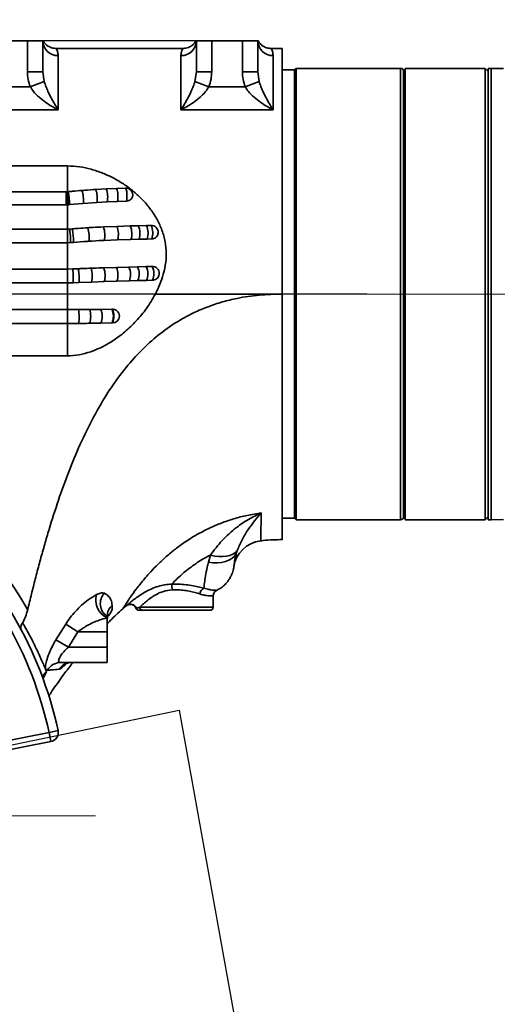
# Model space of a CAD drawing. Header units: millimetres. Extents: x 6316 to 18291, y -19059 to -9021.
# Tile 93 of 144: x 10859 to 11014, y -12024 to -11703. Entities that reach past the tile are written whole.
import ezdxf

# ---------------------------------------------------------------- set-up
doc = ezdxf.new("R2010")
doc.units = ezdxf.units.MM
doc.header["$LTSCALE"] = 10
doc.header["$PDSIZE"] = -1
doc.linetypes.add('CENTER', pattern=[50.8, 31.75, -6.35, 6.35, -6.35])
doc.linetypes.add('CENTERX2', pattern=[20.32, 12.7, -2.54, 2.54, -2.54])
doc.layers.get('Defpoints').update_dxf_attribs({"true_color": 0x5e5e5e})
doc.layers.add('2细线层', color=4, linetype='Continuous', lineweight=13)
doc.layers.add('中心线层', color=1, linetype='CENTER')
doc.dimstyles.new('ISO-25', dxfattribs={"dimscale": 20, "dimtxt": 4, "dimasz": 3.05, "dimexe": 3, "dimexo": 0.625, "dimtad": 1, "dimdec": 0, "dimtxsty": 'Standard', "dimcen": 2.5, "dimclrd": 1, "dimclre": 1, "dimclrt": 4, "dimadec": 1, "dimazin": 2, "dimtfac": 1, "dimtdec": 0, "dimtmove": 0, "dimatfit": 0, "dimfxl": 1, "dimarcsym": 0})

# ---------------------------------------------------------------- blocks, each defined once
blk = doc.blocks.new('*D148')
at = {"layer": 'Defpoints', "color": 0, "linetype": 'ByBlock', "lineweight": 20, "transparency": 16777216}
for p in [(11690.09, -11297.54), (11555.19, -11666.33), (10703.28, -11792.73), (11661.24, -11792.73), (11834.85, -11792.73)]:
    blk.add_point(p, dxfattribs=at)
at = {"layer": '中心线层', "color": 1, "linetype": 'ByBlock', "lineweight": -2, "transparency": 16777216}
for p, q in [((11547.15, -11656.76), (11303.84, -11366.79)), ((11847.35, -11792.73), (12217.27, -11792.73))]:
    blk.add_line(p, q, dxfattribs=at)
blk.add_arc((11661.24, -11792.73), 496.02, 7.0506, 122.9494, dxfattribs=at)
at = {"layer": '中心线层', "color": 1, "linetype": 'ByBlock', "lineweight": 20, "transparency": 16777216}
for points in [[(11397.5, -11384.66), (11385.41, -11368.31), (11342.41, -11412.75)], [(12163.66, -11731.22), (12143.37, -11732.47), (12157.27, -11792.73)]]:
    blk.add_solid(points, dxfattribs=at)
at = {"layer": '中心线层', "color": 4, "linetype": 'ByBlock', "lineweight": 20, "transparency": 16777216, "insert": (11970.28, -11339), "char_height": 80, "attachment_point": 5, "rotation": 325.7408}
blk.add_mtext('130°', dxfattribs=at)
blk = doc.blocks.new('*D149')
at = {"layer": 'Defpoints', "color": 0, "linetype": 'ByBlock', "lineweight": 20, "transparency": 16777216}
for p in [(10703.28, -11792.73), (11661.24, -11792.73), (11834.85, -11792.73), (11557.23, -11916.69), (11679.34, -12103.48)]:
    blk.add_point(p, dxfattribs=at)
at = {"layer": '中心线层', "color": 1, "linetype": 'ByBlock', "lineweight": -2, "transparency": 16777216}
for p, q in [((11847.35, -11792.73), (12032.53, -11792.73)), ((11549.19, -11926.26), (11422.59, -12077.15))]:
    blk.add_line(p, q, dxfattribs=at)
blk.add_arc((11661.24, -11792.73), 311.28, 241.2459, 348.7541, dxfattribs=at)
at = {"layer": '中心线层', "color": 1, "linetype": 'ByBlock', "lineweight": 20, "transparency": 16777216}
for points in [[(11956.43, -11852.44), (11976.67, -11854.43), (11972.53, -11792.73)], [(11505.76, -12074.02), (11517.24, -12057.23), (11461.16, -12031.18)]]:
    blk.add_solid(points, dxfattribs=at)
at = {"layer": '中心线层', "color": 4, "linetype": 'ByBlock', "lineweight": 20, "transparency": 16777216, "insert": (11770.42, -12026.86), "char_height": 80, "attachment_point": 5, "rotation": 25}
blk.add_mtext('130°', dxfattribs=at)
blk = doc.blocks.new('*D150')
at = {"layer": 'Defpoints', "color": 0, "linetype": 'ByBlock', "lineweight": 20, "transparency": 16777216}
for p in [(10744.24, -11962.73), (11168.74, -12426.7), (10744.24, -12742.73), (10744.24, -12742.73), (11011.02, -13475.69)]:
    blk.add_point(p, dxfattribs=at)
at = {"layer": '中心线层', "color": 1, "linetype": 'ByBlock', "lineweight": -2, "transparency": 16777216}
blk.add_arc((10744.24, -12742.73), 529.22, 296.6078, 83.3922, dxfattribs=at)
at = {"layer": '中心线层', "color": 1, "linetype": 'ByBlock', "lineweight": 20, "transparency": 16777216}
for points in [[(10804.56, -12227.17), (10805.73, -12206.88), (10744.24, -12213.51)], [(10985.29, -13225.23), (10977.25, -13206.56), (10925.25, -13240.03)]]:
    blk.add_solid(points, dxfattribs=at)
at = {"layer": '中心线层', "color": 4, "linetype": 'ByBlock', "lineweight": 20, "transparency": 16777216, "insert": (11159, -12976.83), "char_height": 80, "attachment_point": 5, "rotation": 60.5581}
blk.add_mtext('160°', dxfattribs=at)
blk = doc.blocks.new('7')
at = {"color": 2, "linetype": 'CENTER'}
for p, q in [((597.51, 501.37), (730.95, 396.04)), ((730.95, 396.04), (143.57, -308.14))]:
    blk.add_line(p, q, dxfattribs=at)
blk = doc.blocks.new('*D152')
at = {"layer": 'Defpoints', "color": 0, "linetype": 'ByBlock', "lineweight": 20, "transparency": 16777216}
for p in [(10744.24, -11792.73), (11834.85, -11792.73), (10910.7, -11928.22), (11200.52, -11950.1), (11072.57, -12830.82)]:
    blk.add_point(p, dxfattribs=at)
at = {"layer": '中心线层', "color": 1, "linetype": 'ByBlock', "lineweight": -2, "transparency": 16777216}
blk.add_arc((10886.41, -11792.73), 351.33, 290.1276, 350.0396, dxfattribs=at)
at = {"layer": '中心线层', "color": 1, "linetype": 'ByBlock', "lineweight": 20, "transparency": 16777216}
for points in [[(11222.32, -11852.61), (11242.57, -11854.38), (11237.74, -11792.73)], [(11009.96, -12132.42), (11004.65, -12112.79), (10948.42, -12138.54)]]:
    blk.add_solid(points, dxfattribs=at)
at = {"layer": '中心线层', "color": 4, "linetype": 'ByBlock', "lineweight": 20, "transparency": 16777216, "insert": (11113.63, -11986.13), "char_height": 80, "attachment_point": 5, "rotation": 49.5964}
blk.add_mtext('80°', dxfattribs=at)
blk = doc.blocks.new('*D155')
at = {"layer": 'Defpoints', "color": 0, "linetype": 'ByBlock', "lineweight": 20, "transparency": 16777216}
for p in [(10266.86, -11792.73), (10984.24, -11792.73), (10744.24, -11962.73)]:
    blk.add_point(p, dxfattribs=at)
at = {"layer": '中心线层', "color": 1, "linetype": 'ByBlock', "lineweight": -2, "transparency": 16777216}
for p, q in [((10266.86, -11731.73), (10266.86, -11488.87)), ((10971.74, -11792.73), (10206.86, -11792.73)), ((10266.86, -11962.73), (10266.86, -11792.73)), ((10731.74, -11962.73), (10206.86, -11962.73)), ((10266.86, -12023.73), (10266.86, -12084.73))]:
    blk.add_line(p, q, dxfattribs=at)
at = {"layer": '中心线层', "color": 1, "linetype": 'ByBlock', "lineweight": 20, "transparency": 16777216}
for points in [[(10256.69, -11731.73), (10277.03, -11731.73), (10266.86, -11792.73)], [(10256.69, -12023.73), (10277.03, -12023.73), (10266.86, -11962.73)]]:
    blk.add_solid(points, dxfattribs=at)
at = {"layer": '中心线层', "color": 4, "linetype": 'ByBlock', "lineweight": 20, "transparency": 16777216, "insert": (10213.91, -11579.8), "char_height": 80, "attachment_point": 5, "rotation": 90}
blk.add_mtext('170', dxfattribs=at)
blk = doc.blocks.new('*D156')
at = {"layer": 'Defpoints', "color": 0, "linetype": 'ByBlock', "lineweight": 20, "transparency": 16777216}
for p in [(10446.08, -11710.23), (10931.24, -11710.23), (10982.74, -11792.73)]:
    blk.add_point(p, dxfattribs=at)
at = {"layer": '中心线层', "color": 1, "linetype": 'ByBlock', "lineweight": -2, "transparency": 16777216}
for p, q in [((10446.08, -11649.23), (10446.08, -11457.16)), ((10918.74, -11710.23), (10386.08, -11710.23)), ((10446.08, -11792.73), (10446.08, -11710.23)), ((10970.24, -11792.73), (10386.08, -11792.73)), ((10446.08, -11853.73), (10446.08, -11914.73))]:
    blk.add_line(p, q, dxfattribs=at)
at = {"layer": '中心线层', "color": 1, "linetype": 'ByBlock', "lineweight": 20, "transparency": 16777216}
for points in [[(10435.92, -11649.23), (10456.25, -11649.23), (10446.08, -11710.23)], [(10435.92, -11853.73), (10456.25, -11853.73), (10446.08, -11792.73)]]:
    blk.add_solid(points, dxfattribs=at)
at = {"layer": '中心线层', "color": 4, "linetype": 'ByBlock', "lineweight": 20, "transparency": 16777216, "insert": (10393.58, -11522.69), "char_height": 80, "attachment_point": 5, "rotation": 90}
blk.add_mtext('83', dxfattribs=at)
blk = doc.blocks.new('*D157')
at = {"layer": 'Defpoints', "color": 0, "linetype": 'ByBlock', "lineweight": 20, "transparency": 16777216}
for p in [(11661.11, -11671.18), (11661.11, -11792.73), (10744.24, -11962.73)]:
    blk.add_point(p, dxfattribs=at)
at = {"layer": '中心线层', "color": 1, "linetype": 'ByBlock', "lineweight": -2, "transparency": 16777216}
for p, q in [((10744.24, -11950.23), (10744.24, -11611.18)), ((11661.11, -11780.23), (11661.11, -11611.18)), ((10805.24, -11671.18), (11600.11, -11671.18))]:
    blk.add_line(p, q, dxfattribs=at)
at = {"layer": '中心线层', "color": 1, "linetype": 'ByBlock', "lineweight": 20, "transparency": 16777216}
for points in [[(10805.24, -11661.01), (10805.24, -11681.34), (10744.24, -11671.18)], [(11600.11, -11661.01), (11600.11, -11681.34), (11661.11, -11671.18)]]:
    blk.add_solid(points, dxfattribs=at)
at = {"layer": '中心线层', "color": 4, "linetype": 'ByBlock', "lineweight": 20, "transparency": 16777216, "insert": (11202.68, -11618.68), "char_height": 80, "attachment_point": 5}
blk.add_mtext('917', dxfattribs=at)

msp = doc.modelspace()

# ---------------------------------------------------------------- linework, layer by layer
at = {"color": 7, "linetype": 'Continuous', "lineweight": 35}
for p, q in [((10851.24, -11710.23), (10861.24, -11710.23)), ((10861.24, -11720.31), (10861.24, -11710.23)), ((10861.24, -11710.23), (10866.24, -11710.23)), ((10866.24, -11710.23), (10866.24, -11720.31)), ((10866.28, -11710.47), (10866.28, -11710.47)), ((10916.21, -11710.46), (10916.21, -11710.46)), ((10916.24, -11720.31), (10916.24, -11710.23)), ((10916.24, -11710.23), (10921.24, -11710.23)), ((10921.24, -11710.23), (10921.24, -11720.31)), ((10921.24, -11710.23), (10931.24, -11710.23)), ((10931.24, -11720.31), (10931.24, -11710.23)), ((10931.24, -11710.23), (10936.24, -11710.23)), ((10936.24, -11710.23), (10936.24, -11720.31)), ((10936.28, -11710.47), (10936.28, -11710.47)), ((10911.88, -11712.73), (10870.64, -11712.73)), ((10871.24, -11715.08), (10871.24, -11732.7)), ((10911.24, -11732.7), (10911.24, -11715.08)), ((10944.24, -11712.73), (10940.64, -11712.73)), ((10941.24, -11715.08), (10941.24, -11732.7)), ((10944.24, -11712.73), (10944.24, -11792.73)), ((10866.24, -11720.31), (10861.24, -11720.31)), ((10866.24, -11720.31), (10866.69, -11723.48)), ((10915.8, -11723.48), (10916.24, -11720.31)), ((10921.24, -11720.31), (10916.24, -11720.31)), ((10936.24, -11720.31), (10931.24, -11720.31)), ((10936.24, -11720.31), (10936.69, -11723.48)), ((10948.24, -11719.73), (10944.24, -11719.73)), ((10948.74, -11719.23), (10948.24, -11719.73)), ((10948.24, -11719.73), (10948.24, -11865.73)), ((10982.74, -11719.23), (10948.74, -11719.23)), ((10948.74, -11719.23), (10948.74, -11866.23)), ((10982.74, -11844.7), (10982.74, -11719.23)), ((10983.74, -11720.23), (10983.74, -11843.99)), ((10984.24, -11720.33), (10983.74, -11720.33)), ((11010.24, -11719.23), (10984.24, -11719.23)), ((10984.24, -11719.23), (10984.24, -11866.23)), ((11011.24, -11720.23), (11010.24, -11719.23)), ((11010.24, -11866.23), (11010.24, -11719.23)), ((11012.24, -11719.23), (11011.24, -11719.23)), ((11011.24, -11866.23), (11011.24, -11719.23)), ((11012.24, -11719.23), (11016.24, -11719.25)), ((11012.24, -11719.23), (11012.24, -11866.23)), ((10866.69, -11723.48), (10862.14, -11725.2)), ((10920.35, -11725.2), (10915.8, -11723.48)), ((10936.69, -11723.48), (10932.14, -11725.2)), ((10850.35, -11725.2), (10862.14, -11725.2)), ((10920.35, -11725.2), (10932.14, -11725.2)), ((10983.74, -11731.13), (10984.24, -11731.13)), ((10871.24, -11732.7), (10841.24, -11732.7)), ((10941.24, -11732.7), (10911.24, -11732.7)), ((10984.24, -11737.73), (10983.74, -11737.73)), ((10984.24, -11739.95), (10983.74, -11739.95)), ((10983.74, -11750.75), (10984.24, -11750.75)), ((10778.64, -11751.01), (10874.24, -11751.01)), ((10873.8, -11759.45), (10772.19, -11759.45)), ((10874.04, -11759.45), (10873.8, -11759.45)), ((10874.25, -11759.43), (10874.04, -11759.45)), ((10874.34, -11759.43), (10874.25, -11759.43)), ((10874.45, -11759.41), (10874.34, -11759.43)), ((10886.87, -11758.49), (10883.5, -11758.67)), ((10890.24, -11758.34), (10886.87, -11758.49)), ((10893.22, -11758.23), (10890.24, -11758.34)), ((10874.24, -11763.67), (10874.63, -11763.64)), ((10874.63, -11763.64), (10874.8, -11763.63)), ((10874.8, -11763.63), (10874.97, -11763.61)), ((10874.97, -11763.61), (10879.43, -11763.19)), ((10879.43, -11763.19), (10883.89, -11762.87)), ((10883.89, -11762.87), (10887.23, -11762.69)), ((10887.23, -11762.69), (10890.57, -11762.54)), ((10890.57, -11762.54), (10893.53, -11762.43)), ((10768.97, -11763.67), (10873.8, -11763.67)), ((10874.2, -11763.67), (10873.8, -11763.67)), ((10874.2, -11763.67), (10874.24, -11763.67)), ((10874.24, -11771.59), (10762.93, -11771.59)), ((10874.97, -11771.56), (10874.24, -11771.59)), ((10874.24, -11771.59), (10874.24, -11776)), ((10875.83, -11771.5), (10874.97, -11771.56)), ((10890.37, -11770.68), (10885.99, -11770.86)), ((10894.73, -11770.54), (10890.37, -11770.68)), ((10897.36, -11770.46), (10894.73, -11770.54)), ((10899.98, -11770.4), (10897.36, -11770.46)), ((10901.51, -11770.37), (10899.98, -11770.4)), ((10759.56, -11776), (10874.24, -11776)), ((10874.24, -11776), (10875.3, -11775.97)), ((10875.3, -11775.97), (10876.21, -11775.9)), ((10886.27, -11775.26), (10890.62, -11775.08)), ((10890.62, -11775.08), (10894.96, -11774.94)), ((10894.96, -11774.94), (10897.57, -11774.87)), ((10897.57, -11774.87), (10900.19, -11774.81)), ((10900.19, -11774.81), (10901.72, -11774.77)), ((10874.24, -11784.59), (10753.01, -11784.59)), ((10876.01, -11784.56), (10874.24, -11784.59)), ((10874.24, -11784.59), (10874.24, -11789.08)), ((10877.83, -11784.49), (10876.01, -11784.56)), ((10890.21, -11784.05), (10886.11, -11784.18)), ((10894.3, -11783.94), (10890.21, -11784.05)), ((10897.12, -11783.87), (10894.3, -11783.94)), ((10899.93, -11783.8), (10897.12, -11783.87)), ((10901.85, -11783.76), (10899.93, -11783.8)), ((10749.58, -11789.08), (10874.24, -11789.08)), ((10874.24, -11789.08), (10876.17, -11789.05)), ((10876.17, -11789.05), (10878.03, -11788.98)), ((10878.03, -11788.98), (10882.15, -11788.81)), ((10882.15, -11788.81), (10886.27, -11788.67)), ((10886.27, -11788.67), (10890.36, -11788.55)), ((10890.36, -11788.55), (10894.43, -11788.43)), ((10894.43, -11788.43), (10897.23, -11788.36)), ((10897.23, -11788.36), (10900.03, -11788.3)), ((10900.03, -11788.3), (10901.95, -11788.26)), ((10901.95, -11788.26), (10902.13, -11788.22)), ((10984.24, -11787.33), (10983.74, -11787.33)), ((10902.9, -11792.73), (10944.24, -11792.73)), ((10944.24, -11792.73), (10944.24, -11792.83)), ((10874.24, -11797.82), (10742.91, -11797.82)), ((10877.9, -11797.81), (10874.24, -11797.82)), ((10874.24, -11797.82), (10874.24, -11802.31)), ((10881.55, -11797.79), (10877.9, -11797.81)), ((10885.16, -11797.74), (10881.55, -11797.79)), ((10888.75, -11797.67), (10885.16, -11797.74)), ((10888.93, -11797.67), (10888.75, -11797.67)), ((10983.74, -11798.13), (10984.24, -11798.13)), ((10739.49, -11802.31), (10874.24, -11802.31)), ((10885.19, -11802.22), (10888.8, -11802.15)), ((10888.8, -11802.15), (10888.97, -11802.14)), ((10874.24, -11812.86), (10731.44, -11812.86)), ((10984.24, -11834.7), (10983.74, -11834.7)), ((10982.74, -11866.23), (10982.74, -11844.7)), ((10983.74, -11843.99), (10983.74, -11865.23)), ((10983.74, -11845.5), (10984.24, -11845.5)), ((10983.74, -11847.73), (10984.24, -11847.73)), ((10984.24, -11854.33), (10983.74, -11854.33)), ((10944.24, -11865.73), (10948.24, -11865.73)), ((10948.24, -11865.73), (10948.74, -11866.23)), ((10948.74, -11866.23), (10982.74, -11866.23)), ((10983.74, -11865.13), (10984.24, -11865.13)), ((10984.24, -11866.23), (11010.24, -11866.23)), ((11010.24, -11866.23), (11011.24, -11865.23)), ((11011.24, -11866.23), (11012.24, -11866.23)), ((11016.24, -11866.21), (11012.24, -11866.23)), ((10920.17, -11880.05), (10920.81, -11877.75)), ((10929.58, -11876.28), (10929.25, -11877.27)), ((10928.45, -11881.6), (10928.45, -11881.61)), ((10921.74, -11894.73), (10921.74, -11891.05)), ((10893.62, -11894.15), (10893.63, -11894.15)), ((10893.63, -11894.15), (10893.67, -11894.12)), ((10897.81, -11894.73), (10921.74, -11894.73)), ((10887.24, -11897.73), (10887.24, -11898.18)), ((10887.24, -11898.18), (10887.24, -11902.73)), ((10920.74, -11895.73), (10898.73, -11895.73)), ((10870.5, -11905.34), (10873.69, -11900.21)), ((10877.64, -11902.73), (10873.69, -11900.21)), ((10877.64, -11902.73), (10874.61, -11907.73)), ((10887.24, -11902.73), (10877.64, -11902.73)), ((10887.24, -11902.73), (10887.24, -11907.73)), ((10874.61, -11907.73), (10870.5, -11905.34)), ((10874.61, -11907.73), (10887.24, -11907.73)), ((10887.24, -11907.73), (10887.24, -11912.73)), ((10887.24, -11912.73), (10872.01, -11912.73)), ((10867.48, -11915.82), (10866.33, -11918.01)), ((10866.35, -11917.63), (10866.46, -11917.36)), ((10849.65, -11939.18), (10868.3, -11935.56)), ((10868.3, -11935.56), (10871.23, -11934.91)), ((10868.88, -11938.5), (10868.3, -11935.56)), ((10868.88, -11938.5), (10850.22, -11942.13))]:
    msp.add_line(p, q, dxfattribs=at)
at = {"color": 7, "linetype": 'Continuous', "lineweight": 35, "flags": 128}
for points in [[(10873.8, -11759.45), (10873.8, -11759.52), (10873.8, -11759.92), (10873.8, -11760.58), (10873.8, -11761.43), (10873.8, -11762.31), (10873.8, -11763.1), (10873.8, -11763.67)], [(10874.04, -11759.45), (10874.05, -11759.52), (10874.08, -11759.91), (10874.11, -11760.58), (10874.15, -11761.42), (10874.17, -11762.31), (10874.19, -11763.1), (10874.2, -11763.67)], [(10893.53, -11762.43), (10893.62, -11761.85), (10893.65, -11761.05), (10893.63, -11760.16), (10893.56, -11759.33), (10893.44, -11758.67), (10893.31, -11758.3), (10893.22, -11758.23)], [(10874.97, -11771.56), (10874.98, -11771.57), (10875.02, -11771.82), (10875.08, -11772.37), (10875.15, -11773.15), (10875.21, -11774.03), (10875.26, -11774.88), (10875.29, -11775.56), (10875.3, -11775.97)], [(10876.01, -11784.56), (10876.03, -11784.66), (10876.06, -11785.08), (10876.1, -11785.78), (10876.14, -11786.63), (10876.16, -11787.51), (10876.18, -11788.28), (10876.18, -11788.82), (10876.17, -11789.05)], [(10929.25, -11877.27), (10928.65, -11878.11), (10927.84, -11878.83), (10926.86, -11879.43), (10925.72, -11879.87), (10924.45, -11880.16), (10923.08, -11880.29), (10921.64, -11880.25), (10920.17, -11880.05)], [(10929.58, -11876.28), (10928.96, -11876.94), (10928.16, -11877.47), (10927.2, -11877.88), (10926.1, -11878.15), (10924.88, -11878.27), (10923.58, -11878.24), (10922.21, -11878.07), (10920.81, -11877.75)]]:
    msp.add_lwpolyline(points, dxfattribs=at)
at = {"color": 7, "linetype": 'Continuous', "lineweight": 35}
for centre, radius, start, end in [((10871.17, -11710.15), 4.93, 180.8679, 270.8423), ((10911.32, -11710.15), 4.93, 269.1577, 359.1321), ((10941.17, -11710.15), 4.93, 180.8679, 270.8423), ((10982.74, -11720.23), 1, 0, 90), ((10851.38, -11763.62), 23.25, 359.9503, 10.3791), ((10855.82, -11763.58), 18.99, 359.8455, 12.6268), ((10858.21, -11763.53), 16.76, 359.7251, 14.2158), ((10868.39, -11762.24), 11.08, 355.075, 17.0385), ((10875.05, -11761.58), 8.94, 351.7083, 18.9743), ((10879.36, -11761.24), 8.01, 349.6215, 20.113), ((10883.23, -11761.01), 7.5, 348.2039, 20.8151), ((10893.3, -11760.48), 2.25, 0, 91.8912), ((10893.3, -11760.48), 2.25, 346.867, 0), ((10853.61, -11775.67), 22.6, 359.4144, 10.6205), ((10869.68, -11774.17), 11.64, 353.2869, 15.1369), ((10877.97, -11773.58), 8.48, 348.542, 18.7119), ((10883.79, -11773.26), 7.07, 345.0307, 21.4074), ((10888.86, -11773.05), 6.38, 342.7309, 23.1628), ((10891.76, -11772.95), 6.12, 341.6785, 23.9348), ((10894.54, -11772.87), 5.97, 341.031, 24.3919), ((10901.56, -11772.62), 2.25, 0, 91.2753), ((10896.15, -11772.82), 5.91, 340.7334, 24.6073), ((10901.56, -11772.62), 2.25, 332.0592, 0), ((10858.37, -11787.59), 19.7, 355.9564, 9.0608), ((10871.93, -11786.97), 10.39, 349.7562, 14.765), ((10878.81, -11786.68), 7.72, 345.0725, 18.9609), ((10884.3, -11786.49), 6.4, 341.2142, 22.4001), ((10889.02, -11786.34), 5.8, 338.7932, 24.4409), ((10892.11, -11786.25), 5.54, 337.5324, 25.4201), ((10895.04, -11786.16), 5.42, 336.8261, 25.8413), ((10901.9, -11786.01), 2.25, 0, 91.1752), ((10897.05, -11786.11), 5.35, 336.3416, 26.1234), ((10901.9, -11786.01), 2.25, 276.2052, 0), ((10861.96, -11800.08), 16.11, 352.103, 8.0958), ((10872.69, -11800.06), 9.14, 346.0475, 14.4141), ((10878.77, -11800.02), 6.79, 341.1001, 19.6332), ((10883.37, -11799.96), 5.85, 338.0426, 23.03), ((10883.58, -11799.96), 5.82, 337.9292, 23.1617), ((10888.92, -11799.89), 2.25, 0, 50.2153), ((10888.92, -11799.89), 2.25, 271.2816, 0), ((10744.24, -11962.73), 135, 29.8629, 50.2733), ((10982.74, -11865.23), 1, 270, 0), ((10744.24, -11962.73), 127, 12.3536, 47.6464), ((10744.24, -11962.73), 130, 12.3536, 47.6464), ((10938.34, -11883.07), 10, 96.5497, 171.5936), ((10893.33, -11889.3), 15.03, 0.9773, 7.9227), ((10919.78, -11890.67), 2.4, 116.8008, 174.142), ((10889.75, -11892.43), 6.28, 163.3999, 246.4355), ((10889.88, -11893.58), 4.91, 136.7803, 237.5983), ((10891.88, -11897.63), 4.64, 131.0332, 181.2493), ((10894.84, -11895.74), 2, 19.9056, 125.853), ((10897.54, -11894.73), 1, 202.0277, 269.9824), ((10897.65, -11894.74), 0.988, 198.9668, 269.7782), ((10898.77, -11894.77), 0.96, 177.5618, 267.3342), ((10920.74, -11894.73), 1, 270, 0), ((10872.04, -11917.54), 4.81, 90.3938, 152.1104), ((10875.6, -11917.6), 4.87, 90.1911, 147.0445), ((10868.3, -11935.56), 3, 281, 12.3536)]:
    msp.add_arc(centre, radius, start, end, dxfattribs=at)
for points, knots in [([(10870.64, -11712.71), (10870.42, -11712.71), (10869.91, -11712.71), (10869.18, -11712.54), (10868.49, -11712.28), (10867.96, -11711.99), (10867.57, -11711.71), (10867.27, -11711.47), (10867.04, -11711.23), (10866.83, -11711), (10866.64, -11710.73), (10866.47, -11710.44), (10866.42, -11710.27), (10866.39, -11710.17)], [0, 0, 0, 0, 0.041412, 0.094341, 0.142202, 0.185535, 0.228648, 0.277664, 0.340081, 0.427441, 0.556533, 0.753075, 1, 1, 1, 1]), ([(10916.09, -11710.2), (10916.09, -11710.21), (10916.07, -11710.31), (10915.95, -11710.58), (10915.72, -11710.93), (10915.46, -11711.22), (10915.17, -11711.5), (10914.83, -11711.79), (10914.34, -11712.1), (10913.67, -11712.42), (10912.84, -11712.68), (10912.2, -11712.71), (10911.88, -11712.72)], [0, 0, 0, 0, 0.029652, 0.357183, 0.543328, 0.658683, 0.728845, 0.779995, 0.828952, 0.879237, 0.937289, 1, 1, 1, 1]), ([(10940.64, -11712.71), (10940.42, -11712.71), (10939.91, -11712.71), (10939.18, -11712.54), (10938.49, -11712.28), (10937.96, -11711.99), (10937.57, -11711.71), (10937.27, -11711.47), (10937.04, -11711.23), (10936.83, -11711), (10936.64, -11710.73), (10936.47, -11710.44), (10936.42, -11710.27), (10936.39, -11710.17)], [0, 0, 0, 0, 0.041402, 0.094333, 0.142194, 0.185528, 0.228641, 0.277656, 0.34007, 0.427425, 0.556508, 0.753037, 1, 1, 1, 1]), ([(10870.64, -11712.83), (10870.63, -11712.81), (10870.59, -11712.76), (10871.07, -11713.5), (10871.19, -11714.59), (10871.24, -11715.08)], [0, 0, 0, 0, 0.215519, 0.645815, 1, 1, 1, 1]), ([(10911.24, -11715.08), (10911.28, -11714.65), (10911.37, -11713.79), (10911.73, -11713.06), (10911.92, -11712.7), (10911.89, -11712.76), (10911.88, -11712.77)], [0, 0, 0, 0, 0.299033, 0.598178, 0.903673, 1, 1, 1, 1]), ([(10940.64, -11712.83), (10940.63, -11712.81), (10940.59, -11712.76), (10941.07, -11713.5), (10941.19, -11714.59), (10941.24, -11715.08)], [0, 0, 0, 0, 0.2155187, 0.6458149, 1, 1, 1, 1]), ([(10862.14, -11725.2), (10861.88, -11724.42), (10861.36, -11722.83), (10861.28, -11721.16), (10861.24, -11720.31)], [0, 0, 0, 0, 0.491769, 1, 1, 1, 1]), ([(10921.24, -11720.31), (10921.21, -11721.13), (10921.13, -11722.8), (10920.61, -11724.39), (10920.35, -11725.2)], [0, 0, 0, 0, 0.491825, 1, 1, 1, 1]), ([(10932.14, -11725.2), (10931.88, -11724.42), (10931.36, -11722.83), (10931.28, -11721.16), (10931.24, -11720.31)], [0, 0, 0, 0, 0.491769, 1, 1, 1, 1]), ([(10866.69, -11723.48), (10866.87, -11724.03), (10867.23, -11725.15), (10868.34, -11727.69), (10869.7, -11730.21), (10870.85, -11732.08), (10871.24, -11732.7), (10871.24, -11732.7)], [0, 0, 0, 0, 0.148848, 0.298062, 0.75989, 0.998111, 1, 1, 1, 1]), ([(10911.24, -11732.7), (10911.25, -11732.7), (10911.64, -11732.08), (10912.79, -11730.21), (10914.15, -11727.69), (10915.26, -11725.15), (10915.62, -11724.03), (10915.8, -11723.48)], [0, 0, 0, 0, 0.001889, 0.24011, 0.701938, 0.851152, 1, 1, 1, 1]), ([(10936.69, -11723.48), (10936.87, -11724.03), (10937.23, -11725.15), (10938.34, -11727.69), (10939.7, -11730.21), (10940.85, -11732.08), (10941.24, -11732.7), (10941.24, -11732.7)], [0, 0, 0, 0, 0.148848, 0.298062, 0.75989, 0.998111, 1, 1, 1, 1]), ([(10871.24, -11732.7), (10871.24, -11732.7), (10870.45, -11732.31), (10868.9, -11731.47), (10866.63, -11729.99), (10864.73, -11728.41), (10863.19, -11726.82), (10862.49, -11725.74), (10862.14, -11725.2)], [0, 0, 0, 0, 0.001603, 0.234847, 0.463926, 0.692612, 0.846596, 1, 1, 1, 1]), ([(10920.35, -11725.2), (10920, -11725.74), (10919.3, -11726.82), (10917.76, -11728.41), (10915.86, -11729.99), (10913.59, -11731.47), (10912.04, -11732.31), (10911.25, -11732.7), (10911.24, -11732.7)], [0, 0, 0, 0, 0.153404, 0.307388, 0.536074, 0.765153, 0.998397, 1, 1, 1, 1]), ([(10941.24, -11732.7), (10941.24, -11732.7), (10940.45, -11732.31), (10938.9, -11731.47), (10936.63, -11729.99), (10934.73, -11728.41), (10933.19, -11726.82), (10932.49, -11725.74), (10932.14, -11725.2)], [0, 0, 0, 0, 0.001603, 0.234847, 0.463926, 0.692612, 0.846596, 1, 1, 1, 1]), ([(10874.24, -11751.01), (10875.56, -11751.07), (10878.19, -11751.18), (10882.03, -11752.03), (10885.71, -11753.26), (10889.22, -11754.87), (10892.52, -11756.81), (10895.6, -11759.07), (10898.41, -11761.63), (10900.92, -11764.48), (10903.07, -11767.61), (10904.8, -11771.04), (10905.99, -11774.69), (10906.54, -11778.53), (10906.37, -11782.42), (10905.61, -11786.1), (10904.45, -11789.57), (10903.43, -11791.66), (10902.9, -11792.73)], [0, 0, 0, 0, 0.063197, 0.126585, 0.19014, 0.253252, 0.317106, 0.3806, 0.444386, 0.507779, 0.571434, 0.634458, 0.699068, 0.761069, 0.824238, 0.887781, 0.942685, 1, 1, 1, 1]), ([(10874.24, -11759.3), (10874.24, -11757.92), (10874.24, -11755.01), (10874.24, -11752.39), (10874.24, -11751.01)], [0, 0, 0, 0, 0.473583, 1, 1, 1, 1]), ([(10878.99, -11758.99), (10877.96, -11759.08), (10876.45, -11759.21), (10874.94, -11759.36), (10874.45, -11759.41)], [0, 0, 0, 0, 0.677249, 1, 1, 1, 1]), ([(10883.5, -11758.67), (10882.32, -11758.75), (10880.81, -11758.85), (10879.31, -11758.97), (10878.99, -11758.99)], [0, 0, 0, 0, 0.787368, 1, 1, 1, 1]), ([(10893.53, -11762.43), (10893.77, -11762.4), (10894.25, -11762.35), (10894.87, -11762), (10895.31, -11761.54), (10895.42, -11761.16), (10895.47, -11760.99)], [0, 0, 0, 0, 0.253282, 0.519761, 0.786249, 1, 1, 1, 1]), ([(10874.24, -11771.7), (10874.24, -11769.31), (10874.24, -11766.58), (10874.24, -11763.98), (10874.24, -11763.67)], [0, 0, 0, 0, 0.877477, 1, 1, 1, 1]), ([(10880.92, -11771.13), (10879.88, -11771.2), (10878.18, -11771.31), (10876.48, -11771.45), (10875.83, -11771.5)], [0, 0, 0, 0, 0.614077, 1, 1, 1, 1]), ([(10885.99, -11770.86), (10884.82, -11770.92), (10883.14, -11771), (10881.44, -11771.1), (10880.92, -11771.13)], [0, 0, 0, 0, 0.691652, 1, 1, 1, 1]), ([(10874.24, -11784.6), (10874.24, -11783.15), (10874.24, -11780.25), (10874.24, -11777.42), (10874.24, -11776)], [0, 0, 0, 0, 0.5, 1, 1, 1, 1]), ([(10876.21, -11775.9), (10877.71, -11775.78), (10879.38, -11775.65), (10881.06, -11775.55), (10881.24, -11775.53)], [0, 0, 0, 0, 0.890434, 1, 1, 1, 1]), ([(10881.24, -11775.53), (10882.74, -11775.45), (10884.41, -11775.35), (10886.09, -11775.27), (10886.27, -11775.26)], [0, 0, 0, 0, 0.889254, 1, 1, 1, 1]), ([(10901.72, -11774.77), (10901.96, -11774.75), (10902.45, -11774.69), (10903.06, -11774.31), (10903.45, -11773.94), (10903.53, -11773.69), (10903.54, -11773.66)], [0, 0, 0, 0, 0.312904, 0.638131, 0.963387, 1, 1, 1, 1]), ([(10881.98, -11784.32), (10881.02, -11784.36), (10879.64, -11784.41), (10878.25, -11784.47), (10877.83, -11784.49)], [0, 0, 0, 0, 0.694826, 1, 1, 1, 1]), ([(10886.11, -11784.18), (10885.01, -11784.21), (10883.63, -11784.26), (10882.25, -11784.31), (10881.98, -11784.32)], [0, 0, 0, 0, 0.799626, 1, 1, 1, 1]), ([(10874.24, -11797.82), (10874.24, -11797.47), (10874.24, -11794.57), (10874.24, -11791.65), (10874.24, -11789.08)], [0, 0, 0, 0, 0.121562, 1, 1, 1, 1]), ([(10861.32, -11895.51), (10861.73, -11893.81), (10862.53, -11890.5), (10863.8, -11885.47), (10865.12, -11880.47), (10866.5, -11875.49), (10868.38, -11869.01), (10870.86, -11861.09), (10874.16, -11851.8), (10877.87, -11842.7), (10882.09, -11833.84), (10886.99, -11825.27), (10892.2, -11817.88), (10897.59, -11811.69), (10903.01, -11806.64), (10908.99, -11802.25), (10914.74, -11799.04), (10920.03, -11796.79), (10924.72, -11795.24), (10930.27, -11793.9), (10936.79, -11792.92), (10941.72, -11792.79), (10944.24, -11792.73)], [0, 0, 0, 0, 0.036376, 0.070964, 0.10795, 0.144049, 0.178567, 0.248405, 0.316874, 0.383976, 0.45278, 0.521226, 0.589335, 0.640671, 0.692001, 0.743326, 0.794647, 0.8288, 0.862944, 0.897331, 0.947521, 1, 1, 1, 1]), ([(10902.9, -11792.73), (10901.97, -11794.33), (10900.17, -11797.43), (10896.76, -11801.53), (10893.02, -11805.12), (10889.2, -11807.96), (10885.44, -11810.09), (10881.87, -11811.59), (10878.11, -11812.64), (10875.53, -11812.79), (10874.24, -11812.86)], [0, 0, 0, 0, 0.1521981, 0.2934742, 0.4351696, 0.5769408, 0.6824051, 0.7885323, 0.8944305, 1, 1, 1, 1]), ([(10944.24, -11792.83), (10944.24, -11796.03), (10944.24, -11802.45), (10944.24, -11811.92), (10944.24, -11821.13), (10944.24, -11829.92), (10944.24, -11838.17), (10944.24, -11845.77), (10944.24, -11852.6), (10944.24, -11858.57), (10944.24, -11863.59), (10944.24, -11867.57), (10944.24, -11870.51), (10944.24, -11872.2), (10944.24, -11872.9), (10944.24, -11872.71), (10944.24, -11872.7)], [0, 0, 0, 0, 0.076623, 0.15324, 0.229867, 0.30649, 0.383107, 0.459734, 0.536357, 0.612974, 0.689601, 0.766224, 0.84284, 0.919467, 0.996091, 1, 1, 1, 1]), ([(10890.35, -11798.19), (10890.21, -11798.07), (10889.88, -11797.81), (10889.36, -11797.68), (10889.02, -11797.67), (10888.93, -11797.67)], [0, 0, 0, 0, 0.3398457, 0.8186599, 1, 1, 1, 1]), ([(10874.24, -11802.31), (10875.02, -11802.31), (10876.24, -11802.3), (10877.46, -11802.3), (10877.91, -11802.3)], [0, 0, 0, 0, 0.63277, 1, 1, 1, 1]), ([(10877.91, -11802.3), (10878.78, -11802.29), (10880, -11802.28), (10881.21, -11802.27), (10881.57, -11802.27)], [0, 0, 0, 0, 0.709701, 1, 1, 1, 1]), ([(10881.57, -11802.27), (10882.5, -11802.25), (10883.71, -11802.24), (10884.91, -11802.22), (10885.19, -11802.22)], [0, 0, 0, 0, 0.769262, 1, 1, 1, 1]), ([(10892.24, -11895.23), (10892.24, -11895.24), (10892.26, -11895.27), (10892.84, -11894.37), (10893.73, -11893), (10894.99, -11891.16), (10896.62, -11888.87), (10898.8, -11886.12), (10901.02, -11883.56), (10903.12, -11881.34), (10905.73, -11878.84), (10908.62, -11876.38), (10911.76, -11874.02), (10915.11, -11871.83), (10918.66, -11869.85), (10922.4, -11868.08), (10925.67, -11866.82), (10929.13, -11865.71), (10932.8, -11864.74), (10935.85, -11864.27), (10937.39, -11864.03)], [0, 0, 0, 0, 0.034773, 0.106686, 0.180879, 0.213399, 0.290419, 0.369801, 0.407596, 0.460984, 0.514381, 0.569856, 0.625339, 0.68023, 0.735125, 0.791534, 0.847944, 0.876221, 0.937871, 1, 1, 1, 1]), ([(10920.81, -11877.75), (10922.03, -11876.14), (10924.49, -11872.9), (10928.82, -11869.01), (10933.18, -11866.06), (10935.96, -11864.65), (10937.38, -11864.03), (10937.39, -11864.03)], [0, 0, 0, 0, 0.283835, 0.573364, 0.784838, 0.998871, 1, 1, 1, 1]), ([(10937.39, -11864.03), (10937.38, -11864.04), (10935.87, -11865.71), (10933.62, -11868.55), (10931.02, -11872.76), (10930.06, -11875.11), (10929.58, -11876.28)], [0, 0, 0, 0, 0.001401, 0.461645, 0.730058, 1, 1, 1, 1]), ([(10937.39, -11864.03), (10937.37, -11864.85), (10937.33, -11866.48), (10937.29, -11868.52), (10937.25, -11870.22), (10937.22, -11871.58), (10937.2, -11872.53), (10937.19, -11873.07), (10937.2, -11873.08), (10937.2, -11873.09)], [0, 0, 0, 0, 0.142999, 0.285998, 0.431811, 0.577623, 0.732243, 0.886863, 1, 1, 1, 1]), ([(10937.21, -11873.17), (10937.48, -11873.12), (10939.8, -11872.76), (10942.16, -11872.74), (10944.24, -11872.73)], [0, 0, 0, 0, 0.114193, 1, 1, 1, 1]), ([(10920.81, -11877.75), (10920.68, -11877.81), (10918.99, -11878.68), (10915.87, -11880.56), (10912.44, -11883.19), (10909.89, -11885.5), (10908.78, -11886.65), (10908.22, -11887.23)], [0, 0, 0, 0, 0.02172, 0.299617, 0.588253, 0.791518, 1, 1, 1, 1]), ([(10929.25, -11877.27), (10929.19, -11877.51), (10928.85, -11878.7), (10928.63, -11880.04), (10928.51, -11881.05), (10928.46, -11881.53), (10928.45, -11881.58), (10928.45, -11881.6)], [0, 0, 0, 0, 0.087992, 0.434475, 0.637096, 0.841771, 1, 1, 1, 1]), ([(10918.7, -11888.53), (10918.76, -11887.99), (10918.87, -11886.92), (10919.21, -11884.58), (10919.64, -11882.24), (10920.03, -11880.61), (10920.17, -11880.05)], [0, 0, 0, 0, 0.284665, 0.564339, 0.849895, 1, 1, 1, 1]), ([(10922.76, -11889.26), (10922.98, -11889.17), (10923.63, -11888.89), (10924.6, -11888.22), (10925.63, -11887.33), (10926.47, -11886.36), (10927.14, -11885.38), (10927.64, -11884.43), (10927.99, -11883.54), (10928.22, -11882.78), (10928.35, -11882.2), (10928.42, -11881.83), (10928.44, -11881.66), (10928.45, -11881.62), (10928.45, -11881.61)], [0, 0, 0, 0, 0.068919, 0.212259, 0.347641, 0.474651, 0.592495, 0.699949, 0.795255, 0.875836, 0.936734, 0.973356, 0.994694, 1, 1, 1, 1]), ([(10893.67, -11894.12), (10893.8, -11894), (10894.08, -11893.75), (10894.92, -11893.02), (10896.06, -11892.11), (10897.55, -11891.02), (10899.39, -11889.87), (10901.49, -11888.79), (10903.69, -11887.95), (10905.97, -11887.37), (10907.46, -11887.28), (10908.22, -11887.23)], [0, 0, 0, 0, 0.102618, 0.204167, 0.308954, 0.42817, 0.550333, 0.670106, 0.793098, 0.89486, 1, 1, 1, 1]), ([(10908.22, -11887.23), (10908.78, -11887.22), (10910.14, -11887.2), (10912.32, -11887.33), (10914.62, -11887.62), (10916.8, -11888.04), (10918.06, -11888.37), (10918.7, -11888.53)], [0, 0, 0, 0, 0.148309, 0.359863, 0.577779, 0.786153, 1, 1, 1, 1]), ([(10918.7, -11888.53), (10919, -11888.63), (10919.81, -11888.87), (10920.9, -11889.09), (10921.9, -11889.21), (10922.53, -11889.24), (10922.92, -11889.24), (10922.79, -11889.24), (10922.75, -11889.24)], [0, 0, 0, 0, 0.116519, 0.308959, 0.501594, 0.700661, 0.899807, 1, 1, 1, 1]), ([(10873.69, -11900.21), (10874.18, -11899.49), (10875.19, -11898.03), (10876.95, -11895.96), (10878.9, -11894.02), (10881.23, -11892.1), (10882.84, -11891.16), (10883.74, -11890.63)], [0, 0, 0, 0, 0.169016, 0.34289, 0.539876, 0.741576, 1, 1, 1, 1]), ([(10883.74, -11890.63), (10884.2, -11890.43), (10885.25, -11889.96), (10885.92, -11890.12), (10886.3, -11890.21)], [0, 0, 0, 0, 0.433228, 1, 1, 1, 1]), ([(10886.3, -11890.21), (10886.76, -11890.49), (10887.68, -11891.06), (10888.59, -11892.39), (10888.75, -11893.49), (10888.84, -11894.13)], [0, 0, 0, 0, 0.295567, 0.595714, 1, 1, 1, 1]), ([(10908.36, -11889.05), (10907.4, -11889.17), (10906.21, -11889.32), (10904.47, -11889.96), (10903.03, -11890.65), (10901.37, -11891.69), (10899.93, -11892.79), (10898.71, -11893.85), (10898.1, -11894.44), (10897.81, -11894.73)], [0, 0, 0, 0, 0.196589, 0.243971, 0.3948, 0.545887, 0.700779, 0.855618, 1, 1, 1, 1]), ([(10917.4, -11890.43), (10916.86, -11890.26), (10915.79, -11889.91), (10913.93, -11889.47), (10911.92, -11889.16), (10910.04, -11889.02), (10908.84, -11889.04), (10908.36, -11889.05)], [0, 0, 0, 0, 0.210671, 0.427047, 0.636687, 0.853484, 1, 1, 1, 1]), ([(10921.7, -11891.05), (10921.71, -11891.05), (10921.73, -11891.04), (10921.39, -11891.07), (10920.72, -11891.07), (10919.68, -11890.99), (10918.54, -11890.78), (10917.71, -11890.53), (10917.4, -11890.43)], [0, 0, 0, 0, 0.097605, 0.28988, 0.487732, 0.679736, 0.878257, 1, 1, 1, 1]), ([(10921.78, -11891.05), (10921.77, -11890.91), (10921.76, -11890.57), (10921.97, -11890.08), (10922.28, -11889.65), (10922.57, -11889.41), (10922.74, -11889.32), (10922.78, -11889.3)], [0, 0, 0, 0, 0.185376, 0.482787, 0.726297, 0.932245, 1, 1, 1, 1]), ([(10888.84, -11894.13), (10888.84, -11894.46), (10888.85, -11894.95), (10888.75, -11895.63), (10888.42, -11896.4), (10887.92, -11897.19), (10887.37, -11897.85), (10887.24, -11898)], [0, 0, 0, 0, 0.343968, 0.517424, 0.690174, 0.928379, 1, 1, 1, 1]), ([(10892.26, -11895.25), (10892.33, -11895.18), (10892.75, -11894.78), (10893.23, -11894.44), (10893.63, -11894.15)], [0, 0, 0, 0, 0.169571, 1, 1, 1, 1]), ([(10893.63, -11894.16), (10893.64, -11894.15), (10893.71, -11894.11), (10893.96, -11893.96), (10894.45, -11893.8), (10895.13, -11893.81), (10895.82, -11894.08), (10896.34, -11894.53), (10896.52, -11894.93), (10896.6, -11895.11)], [0, 0, 0, 0, 0.03018, 0.10073, 0.24282, 0.454319, 0.644794, 0.842897, 1, 1, 1, 1]), ([(10896.66, -11895.08), (10896.64, -11895.08), (10896.61, -11895.09), (10896.68, -11895.07), (10896.72, -11895.06)], [0, 0, 0, 0, 0.487102, 1, 1, 1, 1]), ([(10896.72, -11895.06), (10896.85, -11895.02), (10897.1, -11894.94), (10897.59, -11894.8), (10897.81, -11894.73)], [0, 0, 0, 0, 0.5356712, 1, 1, 1, 1]), ([(10861.32, -11895.51), (10861.09, -11896.32), (10860.72, -11897.69), (10860.08, -11899.11), (10859.75, -11899.64), (10859.66, -11899.79)], [0, 0, 0, 0, 0.512754, 0.859796, 1, 1, 1, 1]), ([(10887.24, -11898.18), (10886.38, -11898.42), (10884.2, -11899.03), (10880.88, -11900.47), (10878.65, -11902.03), (10877.64, -11902.73)], [0, 0, 0, 0, 0.266708, 0.671748, 1, 1, 1, 1]), ([(10887.24, -11900.07), (10887.56, -11899.74), (10889.17, -11898.08), (10890.89, -11896.52), (10892.28, -11895.27)], [0, 0, 0, 0, 0.194553, 1, 1, 1, 1]), ([(10887.25, -11898.39), (10887.26, -11898.25), (10887.28, -11897.96), (10887.41, -11897.59), (10887.43, -11897.55), (10887.44, -11897.53)], [0, 0, 0, 0, 0.374793, 0.747748, 1, 1, 1, 1]), ([(10887.28, -11897.82), (10887.28, -11897.79), (10887.28, -11897.75), (10887.28, -11897.77), (10887.28, -11897.77)], [0, 0, 0, 0, 0.814167, 1, 1, 1, 1]), ([(10898.73, -11895.73), (10898.5, -11895.73), (10898.03, -11895.73), (10897.78, -11895.73), (10897.65, -11895.73)], [0, 0, 0, 0, 0.496826, 1, 1, 1, 1]), ([(10859.28, -11902.16), (10859.27, -11902.16), (10859.24, -11902.1), (10859.09, -11901.75), (10859.02, -11901), (10859.44, -11900.2), (10859.66, -11899.79)], [0, 0, 0, 0, 0.003523, 0.096618, 0.547571, 1, 1, 1, 1]), ([(10859.66, -11899.79), (10859.82, -11900.04), (10859.97, -11900.29), (10860.13, -11900.54), (10860.13, -11900.54)], [0, 0, 0, 0, 0.999965, 1, 1, 1, 1]), ([(10860.13, -11900.54), (10860.13, -11900.54), (10860.96, -11902.02), (10862.45, -11904.77), (10864.42, -11908.74), (10866.15, -11912.55), (10867.03, -11914.73), (10867.48, -11915.82)], [0, 0, 0, 0, 0.000001, 0.220747, 0.442964, 0.720808, 1, 1, 1, 1]), ([(10867.79, -11915.29), (10867.56, -11915.23), (10867.12, -11915.12), (10867.08, -11913.79), (10867.55, -11911.75), (10868.51, -11909.14), (10869.59, -11906.92), (10870.32, -11905.66), (10870.5, -11905.34)], [0, 0, 0, 0, 0.182926, 0.364185, 0.542197, 0.72781, 0.932787, 1, 1, 1, 1]), ([(10874.61, -11907.73), (10874.44, -11907.88), (10873.76, -11908.47), (10872.75, -11909.54), (10871.86, -11910.77), (10871.52, -11911.51), (10871.36, -11912.04), (10871.36, -11912.32), (10871.52, -11912.62), (10871.73, -11912.72), (10871.97, -11912.73), (10872.01, -11912.73)], [0, 0, 0, 0, 0.076576, 0.300036, 0.487871, 0.624005, 0.657048, 0.792208, 0.824814, 0.971818, 1, 1, 1, 1]), ([(10868.2, -11923.7), (10868.54, -11923.17), (10870, -11920.9), (10872.45, -11917.49), (10874.75, -11914.38), (10875.87, -11912.97), (10876.07, -11912.73)], [0, 0, 0, 0, 0.13926, 0.599236, 0.929515, 1, 1, 1, 1]), ([(10873.88, -11913.08), (10873.61, -11913.35), (10872.81, -11914.16), (10871.99, -11914.82), (10871.62, -11914.92), (10871.51, -11914.95)], [0, 0, 0, 0, 0.256815, 0.778645, 1, 1, 1, 1]), ([(10873.46, -11913.29), (10873.46, -11913.29), (10873.45, -11913.29), (10873.71, -11913.13), (10874.26, -11912.91), (10874.92, -11912.74), (10875.4, -11912.75), (10875.59, -11912.75)], [0, 0, 0, 0, 0.142137, 0.348588, 0.579188, 0.838231, 1, 1, 1, 1]), ([(10866.37, -11918.17), (10866.31, -11917.79), (10866.2, -11917), (10866.78, -11916.3), (10867.28, -11915.94), (10867.47, -11915.83), (10867.48, -11915.82)], [0, 0, 0, 0, 0.379458, 0.787578, 0.997319, 1, 1, 1, 1]), ([(10867.48, -11915.82), (10867.47, -11915.83), (10867.19, -11916.2), (10866.8, -11916.69), (10866.56, -11917.24), (10866.5, -11917.38)], [0, 0, 0, 0, 0.009423, 0.746203, 1, 1, 1, 1]), ([(10871.51, -11914.95), (10870.75, -11915.01), (10869.61, -11915.11), (10868.25, -11915.24), (10867.79, -11915.29)], [0, 0, 0, 0, 0.658835, 1, 1, 1, 1])]:
    msp.add_open_spline(points, degree=3, knots=knots, dxfattribs=at)
msp.add_open_spline([(10874.24, -11812.86), (10874.24, -11811.13), (10874.24, -11807.67), (10874.24, -11804.07), (10874.24, -11802.28)], degree=3, dxfattribs=at)
at = {"layer": '2细线层'}
msp.add_arc((10744.24, -12742.73), 1712.62, 290, 188, dxfattribs=at)
at = {"layer": '中心线层', "color": 2, "linetype": 'CENTERX2', "lineweight": 18}
msp.add_line((11834.85, -11792.73), (10744.24, -11792.73), dxfattribs=at)
at = {"layer": '中心线层', "color": 2, "linetype": 'CENTER', "lineweight": 20}
msp.add_line((10744.24, -11962.73), (10883.35, -11962.73), dxfattribs=at)

# ---------------------------------------------------------------- block references
at = {"layer": '中心线层', "color": 1, "linetype": 'ByBlock', "lineweight": 20, "rotation": 50}
msp.add_blockref('7', (10744.24, -12742.73), dxfattribs=at)

# ---------------------------------------------------------------- dimensions: what is measured, and where the dimension line sits
at = {"layer": '中心线层', "color": 1, "linetype": 'ByBlock', "lineweight": 20}
for base, line1, line2, picture, middle in [((11690.09, -11297.54), ((11661.24, -11792.73), (11555.19, -11666.33)), ((11834.85, -11792.73), (10703.28, -11792.73)), '*D148', (11940.47, -11382.76)), ((11168.74, -12426.7), ((10744.24, -12742.73), (11011.02, -13475.69)), ((10744.24, -12742.73), (10744.24, -11962.73)), '*D150', (11205.12, -13002.86))]:
    dim = msp.add_angular_dim_2l(base=base, line1=line1, line2=line2, dimstyle='ISO-25', dxfattribs=at)
    dim.commit()
    dim.dimension.update_dxf_attribs({"geometry": picture, "text_midpoint": middle, "dimtype": 162})
for base, p1, p2, picture, middle in [((10446.08231958, -11710.22648946), (10982.74434262, -11792.72648946), (10931.24434262, -11710.22648946), '*D156', (10446.08231958, -11522.69278159)), ((10266.86, -11792.73), (10744.24, -11962.73), (10984.24, -11792.73), '*D155', (10266.86, -11579.8))]:
    dim = msp.add_linear_dim(base=base, p1=p1, p2=p2, angle=90, dimstyle='ISO-25', dxfattribs=at)
    dim.commit()
    dim.dimension.update_dxf_attribs({"geometry": picture, "text_midpoint": middle, "dimtype": 160})
dim = msp.add_linear_dim(base=(11661.11, -11671.18), p1=(10744.24, -11962.73), p2=(11661.11, -11792.73), dimstyle='ISO-25', dxfattribs=at)
dim.commit()
dim.dimension.update_dxf_attribs({"geometry": '*D157', "text_midpoint": (11202.68, -11618.68)})
dim = msp.add_angular_dim_2l(base=(11679.34, -12103.48), line1=((11834.85, -11792.73), (10703.28, -11792.73)), line2=((11661.24, -11792.73), (11557.23, -11916.69)), dimstyle='ISO-25', dxfattribs=at)
dim.commit()
dim.dimension.update_dxf_attribs({"geometry": '*D149', "text_midpoint": (11770.42, -12026.86)})
dim = msp.add_angular_dim_2l(base=(11200.52, -11950.1), line1=((11834.85, -11792.73), (10744.24, -11792.73)), line2=((10910.7, -11928.22), (11072.57, -12830.82)), dimstyle='ISO-25', override={"dimadec": 0}, dxfattribs=at)
dim.commit()
dim.dimension.update_dxf_attribs({"geometry": '*D152', "text_midpoint": (11153.95, -12020.45), "dimtype": 162})

doc.saveas('drawing.dxf')
